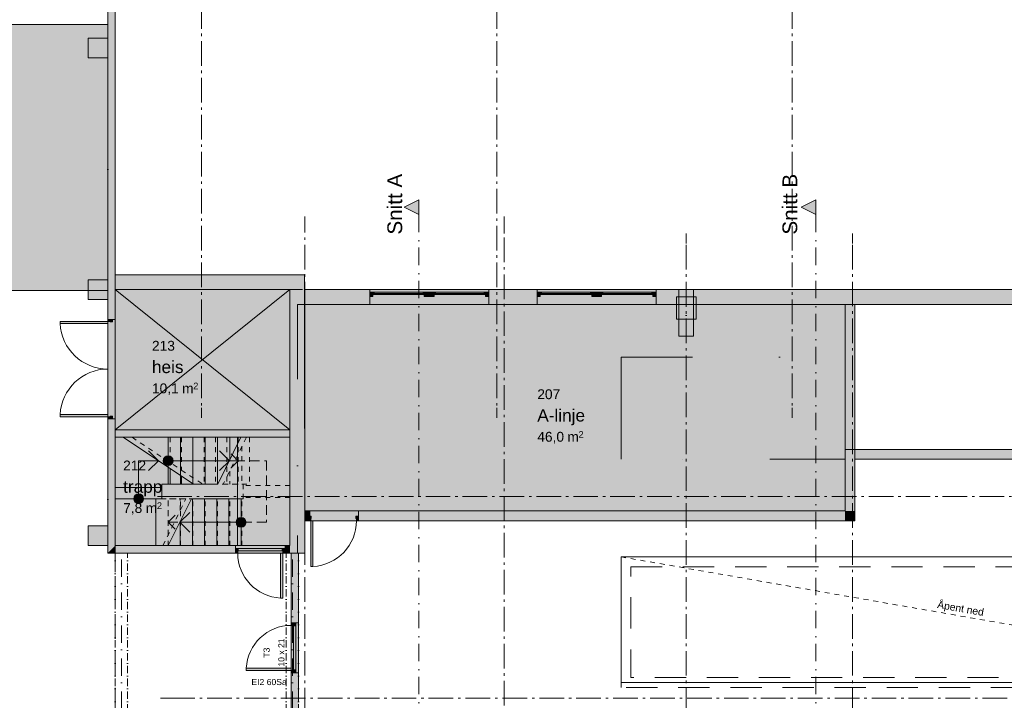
# Model space of a CAD drawing. Header units: millimetres. Extents: x -18529 to 56522, y -7462 to 46647.
# Tile 18 of 29: x 14359 to 34360, y 11810 to 25630. Entities that reach past the tile are written whole.
import ezdxf

# ---------------------------------------------------------------- set-up
doc = ezdxf.new("R2010")
doc.units = ezdxf.units.MM
doc.header["$LTSCALE"] = 0.5
doc.header["$MEASUREMENT"] = 0
for name, pattern in [('ACAD_ISO07W100', [400, 200, -200]), ('Akselinje', [1500, 1000, -200, 100, -200]), ('Dot & Dashed', [13405.56, 7055.56, -3527.78, 0, -2822.22]), ('Lang stiplet', [2116.666603, 1269.999981, -846.666622]), ('Over snittplan', [520, 300, -100, 20, -100]), ('PLINE', [0]), ('Prikk & stiplet', [1340.555525, 705.555534, -352.777767, 0, -282.222223]), ('Stipling', [400, 200, -200]), ('Under snittplan', [600, 400, -200])]:
    doc.linetypes.add(name, pattern=pattern)
for name, color, linetype in [('112-NYE INNERVEGGER (Skravur)(Nye konstruksjoner)', 7, 'Continuous'), ('112-NYE INNERVEGGER(Nye konstruksjoner)', 7, 'Continuous'), ('222- Søyler', 7, 'Continuous'), ('222- Søyler  (Skravur)', 7, 'Continuous'), ('223- Bjelker', 7, 'Continuous'), ('231- Bærende yttervegger', 7, 'Continuous'), ('231- Bærende yttervegger (Skravur)', 7, 'Continuous'), ('241- Bærende innervegger', 7, 'Continuous'), ('241- Bærende innervegger (Skravur)', 7, 'Continuous'), ('242- Ikke-bærende innervegger', 7, 'Continuous'), ('242- Ikke-bærende innervegger (Skravur)', 7, 'Continuous'), ('244- Vinduer_ dører_ foldevegger', 7, 'Continuous'), ('244- Vinduer_ dører_ foldevegger(Nye konstruksjoner)', 7, 'Continuous'), ('251- Frittbærende dekker', 7, 'Continuous'), ('251- Frittbærende dekker(Nye konstruksjoner)', 7, 'Continuous'), ('281- Innvendige trapper', 7, 'Continuous'), ('822- Modullinjer bygning', 7, 'Continuous'), ('852- Snittmarkør innvendig', 7, 'Continuous'), ('852- Teknisk_symbolsk informasjon_ bygning(Nye konstruksjoner)', 7, 'Continuous'), ('862- M___Nettoareal Fase 0', 7, 'Continuous'), ('862- M___Nettoareal Fase 1(Polylinje)', 7, 'Continuous'), ('862- M___Nettoareal Fase 1(Skravur)', 7, 'Continuous'), ('862- M___Nettoareal Fase 1(Tekst)', 7, 'Continuous'), ('862- M___Nettoareal(Polylinje)', 7, 'Continuous'), ('862- M___Nettoareal(Skravur)', 7, 'Continuous'), ('862- M___Nettoareal(Tekst)', 7, 'Continuous'), ('892- Hjelpelag bygning', 7, 'Continuous'), ('892- Hjelpelag bygning(Nye konstruksjoner)', 7, 'Continuous')]:
    doc.layers.add(name, color=color, linetype=linetype)
doc.layers.add('234- Vinduer_ dører_ porter', color=7, linetype='Continuous', lineweight=5)
doc.layers.add('234- Vinduer_ dører_ porter(Nye konstruksjoner)', color=7, linetype='Continuous', lineweight=5)
doc.styles.add('GENERATED_STYLE_1', font='arial.ttf')

msp = doc.modelspace()

# ---------------------------------------------------------------- hatches: boundary and pattern name
at = {"layer": '112-NYE INNERVEGGER (Skravur)(Nye konstruksjoner)', "linetype": 'Continuous', "lineweight": 9, "true_color": 0x029e21}
for points in [[(19875, 14800), (19875, 13380), (19967, 13380), (20025, 13380), (20025, 14800)], [(19875, 11420), (20025, 11420), (20025, 12370), (19967, 12370), (19875, 12370)]]:
    msp.add_hatch(color=104, dxfattribs=at).paths.add_polyline_path(points)
at = {"layer": '112-NYE INNERVEGGER (Skravur)(Nye konstruksjoner)', "linetype": 'Continuous', "lineweight": 0, "true_color": 0xffffff}
for points in [[(19875, 12370), (19967, 12370), (20025, 12370), (20025, 13380), (19967, 13380), (19875, 13380)], [(19967, 13320), (19967, 13370), (19875, 13370), (19875, 13332), (19919, 13332), (19919, 13320)], [(19875, 12418), (19919, 12418), (19919, 12430), (19967, 12430), (19967, 13320), (19919, 13320), (19919, 13332), (19875, 13332)], [(19875, 12418), (19875, 12462), (18961, 12462), (18961, 12418)], [(19967, 12380), (19967, 12430), (19919, 12430), (19919, 12418), (19875, 12418), (19875, 12380)]]:
    msp.add_hatch(color=7, dxfattribs=at).paths.add_polyline_path(points)
at = {"layer": '222- Søyler  (Skravur)', "linetype": 'Continuous', "lineweight": 9, "true_color": 0xb4b4b4}
for points in [[(15750, 24855.7), (16150, 24855.7), (16150, 25255.7), (15750, 25255.7)], [(15750, 19950), (16150, 19950), (16150, 20350), (15750, 20350)], [(27700, 19550), (28100, 19550), (28100, 20000), (27700, 20000)], [(15750, 14950), (16150, 14950), (16150, 15350), (15750, 15350)]]:
    msp.add_hatch(color=253, dxfattribs=at).paths.add_polyline_path(points)
at = {"layer": '231- Bærende yttervegger (Skravur)', "linetype": 'Continuous', "lineweight": 9, "true_color": 0xb4b4b4}
for points in [[(16150, 30100), (16150, 20150), (16300, 20150), (16300, 30100)], [(16300, 20150), (19844.5, 20150), (20144.2, 20450), (16300, 20450)], [(19844.5, 20150), (20144.5, 20150), (20144.2, 20450)], [(20144.8, 19850), (20144.5, 20150), (19844.5, 20150), (19844.8, 19850)], [(20144.2, 19850), (21468.9, 19850), (21468.9, 20008), (21468.9, 20100), (21468.9, 20150), (20144.2, 20150)], [(23888.9, 20100), (23888.9, 20008), (23888.9, 19850), (24868.9, 19850), (24868.9, 20008), (24868.9, 20100), (24868.9, 20150), (23888.9, 20150)], [(27288.9, 20100), (27288.9, 20008), (27288.9, 19850), (41868.9, 19850), (41868.9, 20008), (41868.9, 20100), (41868.9, 20150), (27288.9, 20150)]]:
    msp.add_hatch(color=253, dxfattribs=at).paths.add_polyline_path(points)
at = {"layer": '231- Bærende yttervegger (Skravur)', "linetype": 'Continuous', "lineweight": 0, "true_color": 0xffffff}
for points in [[(21468.9, 20150), (21468.9, 20100), (21468.9, 20008), (21468.9, 19850), (23888.9, 19850), (23888.9, 20008), (23888.9, 20100), (23888.9, 20150)], [(21478.9, 20008), (21534.9, 20008), (21534.9, 20047), (21516.9, 20047), (21516.9, 20100), (21478.9, 20100)], [(21516.9, 20100), (21516.9, 20047), (22596.9, 20047), (22596.9, 20100)], [(21516.9, 20047), (21560.9, 20047), (21560.9, 20100), (21516.9, 20100)], [(22596.9, 20100), (22552.9, 20100), (22552.9, 20047), (22596.9, 20047)], [(22778.9, 20008), (22778.9, 20047), (22760.9, 20047), (22760.9, 20100), (22596.9, 20100), (22596.9, 20047), (22578.9, 20047), (22578.9, 20008)], [(22760.9, 20100), (22760.9, 20047), (23840.9, 20047), (23840.9, 20100)], [(22760.9, 20047), (22804.9, 20047), (22804.9, 20100), (22760.9, 20100)], [(23840.9, 20100), (23796.9, 20100), (23796.9, 20047), (23840.9, 20047)], [(23878.9, 20100), (23840.9, 20100), (23840.9, 20047), (23822.9, 20047), (23822.9, 20008), (23878.9, 20008)], [(24868.9, 20150), (24868.9, 20100), (24868.9, 20008), (24868.9, 19850), (27288.9, 19850), (27288.9, 20008), (27288.9, 20100), (27288.9, 20150)], [(24878.9, 20008), (24934.9, 20008), (24934.9, 20047), (24916.9, 20047), (24916.9, 20100), (24878.9, 20100)], [(24916.9, 20100), (24916.9, 20047), (25996.9, 20047), (25996.9, 20100)], [(24916.9, 20047), (24960.9, 20047), (24960.9, 20100), (24916.9, 20100)], [(25996.9, 20100), (25952.9, 20100), (25952.9, 20047), (25996.9, 20047)], [(26178.9, 20008), (26178.9, 20047), (26160.9, 20047), (26160.9, 20100), (25996.9, 20100), (25996.9, 20047), (25978.9, 20047), (25978.9, 20008)], [(26160.9, 20100), (26160.9, 20047), (27240.9, 20047), (27240.9, 20100)], [(26160.9, 20047), (26204.9, 20047), (26204.9, 20100), (26160.9, 20100)], [(27240.9, 20100), (27196.9, 20100), (27196.9, 20047), (27240.9, 20047)], [(27278.9, 20100), (27240.9, 20100), (27240.9, 20047), (27222.9, 20047), (27222.9, 20008), (27278.9, 20008)]]:
    msp.add_hatch(color=7, dxfattribs=at).paths.add_polyline_path(points)
at = {"layer": '241- Bærende innervegger (Skravur)', "linetype": 'Continuous', "lineweight": 9, "true_color": 0xb4b4b4}
for points in [[(16300, 20150), (16150, 20150), (16150, 19545.5), (16242, 19545.5), (16300, 19545.5)], [(19844.8, 19850), (19850.2, 14799.7), (20150.2, 14800), (20144.8, 19850)], [(16150, 14800), (16300, 14950), (16300, 17525.5), (16242, 17525.5), (16150, 17525.5)], [(16300, 17150), (19850.2, 17150), (19850.2, 17300), (16300, 17300)], [(16300, 14950), (16150, 14800), (16300, 14800)], [(18740.2, 14950), (16300, 14950), (16300, 14800), (18740.2, 14800), (18740.2, 14892)], [(19850.1, 14950), (19750.2, 14950), (19750.2, 14892), (19750.2, 14800), (19850.2, 14800)]]:
    msp.add_hatch(color=253, dxfattribs=at).paths.add_polyline_path(points)
at = {"layer": '241- Bærende innervegger (Skravur)', "linetype": 'Continuous', "lineweight": 0, "true_color": 0xffffff}
for points in [[(16150, 19504.5), (15181, 19504.5), (15181, 19460.5), (16150, 19460.5)], [(16150, 17525.5), (16242, 17525.5), (16300, 17525.5), (16300, 19545.5), (16242, 19545.5), (16150, 19545.5)], [(16242, 19492.5), (16242, 19535.5), (16150, 19535.5), (16150, 19504.5), (16194, 19504.5), (16194, 19492.5)], [(16150, 17566.5), (16150, 17610.5), (15181, 17610.5), (15181, 17566.5)], [(16242, 17535.5), (16242, 17578.5), (16194, 17578.5), (16194, 17566.5), (16150, 17566.5), (16150, 17535.5)], [(19750.2, 14800), (19750.2, 14892), (19750.2, 14950), (18740.2, 14950), (18740.2, 14892), (18740.2, 14800)], [(18800.2, 14892), (18750.2, 14892), (18750.2, 14800), (18788.2, 14800), (18788.2, 14844), (18800.2, 14844)], [(19702.2, 14800), (19702.2, 14844), (19690.2, 14844), (19690.2, 14892), (18800.2, 14892), (18800.2, 14844), (18788.2, 14844), (18788.2, 14800)], [(19740.2, 14892), (19690.2, 14892), (19690.2, 14844), (19702.2, 14844), (19702.2, 14800), (19740.2, 14800)], [(19702.2, 14800), (19658.2, 14800), (19658.2, 13886), (19702.2, 13886)]]:
    msp.add_hatch(color=7, dxfattribs=at).paths.add_polyline_path(points)
at = {"layer": '242- Ikke-bærende innervegger (Skravur)', "linetype": 'Continuous', "lineweight": 9, "true_color": 0xb4b4b4}
for points in [[(31325, 16904.7), (31325, 19850), (31125, 19850), (31125, 16904.7)], [(31325, 15655), (31325, 16904.7), (31125, 16904.7), (31125, 15655)], [(41350, 16905), (31325, 16905), (31325, 16705), (41350, 16705)], [(20149.5, 15655), (20149.5, 15455), (20230.5, 15455), (20230.5, 15547), (20230.5, 15655)], [(31125, 15655), (21240.5, 15655), (21240.5, 15547), (21240.5, 15455), (31125, 15455)], [(31125, 15455), (31325, 15455), (31125, 15655)], [(31125, 15655), (31325, 15455), (31325, 15655)]]:
    msp.add_hatch(color=253, dxfattribs=at).paths.add_polyline_path(points)
at = {"layer": '242- Ikke-bærende innervegger (Skravur)', "linetype": 'Continuous', "lineweight": 0, "true_color": 0xffffff}
for points in [[(20230.5, 15455), (21240.5, 15455), (21240.5, 15547), (21240.5, 15655), (20230.5, 15655), (20230.5, 15547)], [(20240.5, 15547), (20240.5, 15455), (20271.5, 15455), (20271.5, 15499), (20283.5, 15499), (20283.5, 15547)], [(20271.5, 15455), (20271.5, 14527), (20315.5, 14527), (20315.5, 15455)], [(21187.5, 15547), (21187.5, 15499), (21199.5, 15499), (21199.5, 15455), (21230.5, 15455), (21230.5, 15547)]]:
    msp.add_hatch(color=7, dxfattribs=at).paths.add_polyline_path(points)
at = {"layer": '281- Innvendige trapper', "linetype": 'Continuous', "lineweight": 0, "true_color": 0xffffff}
for points in [[(16300, 15903), (17250, 15903), (17250, 16200), (17892.3, 16200), (16462.3, 17150), (16300, 17150)], [(17375.2, 17150), (17375.2, 16200), (18383.6, 16200), (18853.6, 17150)], [(18857.2, 14950), (18857.2, 15900), (17848.8, 15900), (17378.8, 14950)]]:
    msp.add_hatch(color=7, dxfattribs=at).paths.add_polyline_path(points)
at = {"layer": '281- Innvendige trapper', "linetype": 'Continuous', "lineweight": 9}
for points in [[(17375.2, 16575, 1), (17375.2, 16775, 1)], [(16775, 16003, 1), (16775, 15803, 1)], [(18757.2, 15425, 1), (18957.2, 15425, 1)]]:
    msp.add_hatch(color=8, dxfattribs=at).paths.add_polyline_path(points)
at = {"layer": '852- Snittmarkør innvendig', "linetype": 'Continuous', "lineweight": 0}
for points in [[(22468, 21971.5), (22168, 21821.5), (22468, 21671.5)], [(30534, 21971.5), (30234, 21821.5), (30534, 21671.5)]]:
    msp.add_hatch(color=5, dxfattribs=at).paths.add_polyline_path(points)
at = {"layer": '862- M___Nettoareal Fase 1(Skravur)', "linetype": 'Continuous', "lineweight": 0, "true_color": 0xffffff}
for points in [[(19850.2, 20150), (16300, 20150), (16300, 17300), (19850.2, 17300), (19850.2, 19850)], [(16300, 14950), (19850.2, 14950), (19850.2, 17150), (16300, 17150)]]:
    msp.add_hatch(color=7, dxfattribs=at).paths.add_polyline_path(points)
at = {"layer": '862- M___Nettoareal(Skravur)', "linetype": 'Continuous', "lineweight": 0, "true_color": 0xffffff}
for points in [[(16150, 20129), (16150, 25530), (150, 25530), (150, 20129)], [(20150, 15655), (31125, 15655), (31125, 19850), (20150, 19850)]]:
    msp.add_hatch(color=7, dxfattribs=at).paths.add_polyline_path(points)

# ---------------------------------------------------------------- linework, layer by layer
at = {"layer": '112-NYE INNERVEGGER(Nye konstruksjoner)', "color": 7, "linetype": 'PLINE', "lineweight": 13}
for p, q in [((19875, 13380), (19967, 13380)), ((19967, 13380), (20025, 13380)), ((19875, 12370), (19967, 12370)), ((19967, 12370), (20025, 12370))]:
    msp.add_line(p, q, dxfattribs=at)
at = {"layer": '112-NYE INNERVEGGER(Nye konstruksjoner)', "color": 7, "linetype": 'PLINE', "lineweight": 13, "flags": 128}
for points in [[(19875, 14800), (19875, 13380)], [(20025, 14800), (19875, 14800)], [(20025, 13380), (20025, 14800)], [(19875, 12370), (19875, 11420)], [(20025, 11770), (20025, 12370)]]:
    msp.add_lwpolyline(points, dxfattribs=at)
at = {"layer": '222- Søyler', "color": 7, "linetype": 'PLINE', "lineweight": 13, "flags": 128}
for points in [[(15750, 24855.7), (16150, 24855.7), (16150, 25255.7), (15750, 25255.7)], [(15750, 19950), (16150, 19950), (16150, 20350), (15750, 20350)], [(27700, 19550), (28100, 19550), (28100, 20000), (27700, 20000)], [(15750, 14950), (16150, 14950), (16150, 15350), (15750, 15350)]]:
    msp.add_lwpolyline(points, close=True, dxfattribs=at)
at = {"layer": '223- Bjelker', "color": 7, "linetype": 'PLINE', "lineweight": 5}
for p, q in [((27750, 20150), (27750, 19205)), ((27750, 20150), (28050, 20150)), ((28050, 20150), (28050, 19205)), ((27750, 19205), (28050, 19205))]:
    msp.add_line(p, q, dxfattribs=at)
at = {"layer": '223- Bjelker', "color": 253, "linetype": 'Prikk & stiplet', "lineweight": 9, "true_color": 0xb4b4b4}
for p, q in [((27900, 20150), (27900, 19205)), ((16425, 5600), (16425, 14800)), ((19900, 5600), (19900, 14800))]:
    msp.add_line(p, q, dxfattribs=at)
at = {"layer": '223- Bjelker', "color": 7, "linetype": 'Over snittplan', "lineweight": 5}
for p, q in [((16300, 5600), (16300, 14800)), ((16550, 14800), (16300, 14800)), ((16550, 5600), (16550, 14800)), ((19775, 5600), (19775, 14800)), ((20025, 14800), (19775, 14800)), ((20025, 5600), (20025, 14800))]:
    msp.add_line(p, q, dxfattribs=at)
at = {"layer": '231- Bærende yttervegger', "color": 7, "linetype": 'PLINE', "lineweight": 13}
for p, q in [((21468.9, 20150), (21468.9, 20100)), ((21468.9, 20100), (21468.9, 20008)), ((21468.9, 20008), (21468.9, 19850)), ((23888.9, 20150), (23888.9, 20100)), ((23888.9, 20100), (23888.9, 20008)), ((23888.9, 20008), (23888.9, 19850)), ((24868.9, 20150), (24868.9, 20100)), ((24868.9, 20100), (24868.9, 20008)), ((24868.9, 20008), (24868.9, 19850)), ((27288.9, 20150), (27288.9, 20100)), ((27288.9, 20100), (27288.9, 20008)), ((27288.9, 20008), (27288.9, 19850))]:
    msp.add_line(p, q, dxfattribs=at)
at = {"layer": '231- Bærende yttervegger', "color": 7, "linetype": 'PLINE', "lineweight": 13, "flags": 128}
for points in [[(16150, 30100), (16150, 20150)], [(16300, 20450), (16300, 30100)], [(20144.2, 20450), (16300, 20450)], [(16300, 20150), (19844.5, 20150)], [(21468.9, 20150), (20144.2, 20150)], [(20144.2, 20150), (20144.2, 19850)], [(24868.9, 20150), (23888.9, 20150)], [(41868.9, 20150), (27288.9, 20150)], [(20144.2, 19850), (21468.9, 19850)], [(23888.9, 19850), (24868.9, 19850)], [(27288.9, 19850), (41868.9, 19850)]]:
    msp.add_lwpolyline(points, dxfattribs=at)
at = {"layer": '234- Vinduer_ dører_ porter', "color": 7, "linetype": 'PLINE', "lineweight": 5}
for p, q in [((23888.9, 20150), (21468.9, 20150)), ((21478.9, 20100), (21468.9, 20100)), ((21468.9, 20100), (21468.9, 20008)), ((21468.9, 20008), (21478.9, 20008)), ((21516.9, 20100), (21478.9, 20100)), ((21478.9, 20100), (21478.9, 20008)), ((21478.9, 20008), (21478.9, 20100)), ((21478.9, 20008), (21534.9, 20008)), ((21516.9, 20047), (21516.9, 20100)), ((21560.9, 20100), (21516.9, 20100)), ((21516.9, 20100), (21516.9, 20047)), ((22596.9, 20100), (21516.9, 20100)), ((21534.9, 20047), (21516.9, 20047)), ((21516.9, 20047), (21560.9, 20047)), ((21534.9, 20008), (21534.9, 20047)), ((21560.9, 20047), (21560.9, 20100)), ((22552.9, 20100), (21560.9, 20100)), ((22552.9, 20073.5), (21560.9, 20073.5)), ((21560.9, 20047), (22552.9, 20047)), ((22596.9, 20100), (22552.9, 20100)), ((22552.9, 20100), (22552.9, 20047)), ((22552.9, 20047), (22596.9, 20047)), ((22596.9, 20047), (22578.9, 20047)), ((22578.9, 20047), (22578.9, 20008)), ((22578.9, 20008), (22778.9, 20008)), ((22760.9, 20100), (22596.9, 20100)), ((22596.9, 20100), (22596.9, 20047)), ((22596.9, 20047), (22596.9, 20100)), ((22760.9, 20047), (22760.9, 20100)), ((22804.9, 20100), (22760.9, 20100)), ((22760.9, 20100), (22760.9, 20047)), ((23840.9, 20100), (22760.9, 20100)), ((22778.9, 20047), (22760.9, 20047)), ((22760.9, 20047), (22804.9, 20047)), ((22778.9, 20008), (22778.9, 20047)), ((22804.9, 20047), (22804.9, 20100)), ((23796.9, 20100), (22804.9, 20100)), ((23796.9, 20073.5), (22804.9, 20073.5)), ((22804.9, 20047), (23796.9, 20047)), ((23840.9, 20100), (23796.9, 20100)), ((23796.9, 20100), (23796.9, 20047)), ((23796.9, 20047), (23840.9, 20047)), ((23840.9, 20047), (23822.9, 20047)), ((23822.9, 20047), (23822.9, 20008)), ((23822.9, 20008), (23878.9, 20008)), ((23878.9, 20100), (23840.9, 20100)), ((23840.9, 20100), (23840.9, 20047)), ((23840.9, 20047), (23840.9, 20100)), ((23878.9, 20008), (23878.9, 20100)), ((23888.9, 20100), (23878.9, 20100)), ((23878.9, 20100), (23878.9, 20008)), ((23878.9, 20008), (23888.9, 20008)), ((23888.9, 20008), (23888.9, 20100)), ((27288.9, 20150), (24868.9, 20150)), ((24878.9, 20100), (24868.9, 20100)), ((24868.9, 20100), (24868.9, 20008)), ((24868.9, 20008), (24878.9, 20008)), ((24916.9, 20100), (24878.9, 20100)), ((24878.9, 20100), (24878.9, 20008)), ((24878.9, 20008), (24878.9, 20100)), ((24878.9, 20008), (24934.9, 20008)), ((24916.9, 20047), (24916.9, 20100)), ((24960.9, 20100), (24916.9, 20100)), ((24916.9, 20100), (24916.9, 20047)), ((25996.9, 20100), (24916.9, 20100)), ((24934.9, 20047), (24916.9, 20047)), ((24916.9, 20047), (24960.9, 20047)), ((24934.9, 20008), (24934.9, 20047)), ((24960.9, 20047), (24960.9, 20100)), ((25952.9, 20100), (24960.9, 20100)), ((25952.9, 20073.5), (24960.9, 20073.5)), ((24960.9, 20047), (25952.9, 20047)), ((25996.9, 20100), (25952.9, 20100)), ((25952.9, 20100), (25952.9, 20047)), ((25952.9, 20047), (25996.9, 20047)), ((25996.9, 20047), (25978.9, 20047)), ((25978.9, 20047), (25978.9, 20008)), ((25978.9, 20008), (26178.9, 20008)), ((26160.9, 20100), (25996.9, 20100)), ((25996.9, 20100), (25996.9, 20047)), ((25996.9, 20047), (25996.9, 20100)), ((26160.9, 20047), (26160.9, 20100)), ((26204.9, 20100), (26160.9, 20100)), ((26160.9, 20100), (26160.9, 20047)), ((27240.9, 20100), (26160.9, 20100)), ((26178.9, 20047), (26160.9, 20047)), ((26160.9, 20047), (26204.9, 20047)), ((26178.9, 20008), (26178.9, 20047)), ((26204.9, 20047), (26204.9, 20100)), ((27196.9, 20100), (26204.9, 20100)), ((27196.9, 20073.5), (26204.9, 20073.5)), ((26204.9, 20047), (27196.9, 20047)), ((27240.9, 20100), (27196.9, 20100)), ((27196.9, 20100), (27196.9, 20047)), ((27196.9, 20047), (27240.9, 20047)), ((27240.9, 20047), (27222.9, 20047)), ((27222.9, 20047), (27222.9, 20008)), ((27222.9, 20008), (27278.9, 20008)), ((27278.9, 20100), (27240.9, 20100)), ((27240.9, 20100), (27240.9, 20047)), ((27240.9, 20047), (27240.9, 20100)), ((27278.9, 20008), (27278.9, 20100)), ((27288.9, 20100), (27278.9, 20100)), ((27278.9, 20100), (27278.9, 20008)), ((27278.9, 20008), (27288.9, 20008)), ((27288.9, 20008), (27288.9, 20100)), ((23888.9, 19850), (21468.9, 19850)), ((27288.9, 19850), (24868.9, 19850)), ((16150, 19545.5), (16150, 17525.5)), ((16150, 19535.5), (16150, 19545.5)), ((16150, 19504.5), (16150, 19535.5)), ((16150, 19535.5), (16242, 19535.5)), ((16194, 19504.5), (16150, 19504.5)), ((16194, 19492.5), (16194, 19504.5)), ((16242, 19492.5), (16194, 19492.5)), ((16242, 19535.5), (16242, 19545.5)), ((16242, 19535.5), (16242, 19492.5)), ((16300, 19545.5), (16300, 17525.5)), ((16150, 17535.5), (16150, 17566.5)), ((16150, 17566.5), (16194, 17566.5)), ((16150, 17535.5), (16150, 17525.5)), ((16242, 17535.5), (16150, 17535.5)), ((16194, 17566.5), (16194, 17578.5)), ((16194, 17578.5), (16242, 17578.5)), ((16242, 17578.5), (16242, 17535.5)), ((16242, 17535.5), (16242, 17525.5)), ((21240.5, 15655), (20230.5, 15655)), ((20240.5, 15547), (20230.5, 15547)), ((21240.5, 15455), (20230.5, 15455)), ((20240.5, 15455), (20230.5, 15455)), ((20240.5, 15547), (20240.5, 15455)), ((20283.5, 15547), (20240.5, 15547)), ((20240.5, 15455), (20271.5, 15455)), ((20271.5, 15455), (20271.5, 15499)), ((20271.5, 15499), (20283.5, 15499)), ((20271.5, 15455), (20271.5, 14527)), ((20315.5, 15455), (20271.5, 15455)), ((20283.5, 15499), (20283.5, 15547)), ((20315.5, 14527), (20315.5, 15455)), ((21187.5, 15547), (21187.5, 15499)), ((21230.5, 15547), (21187.5, 15547)), ((21187.5, 15499), (21199.5, 15499)), ((21199.5, 15499), (21199.5, 15455)), ((21199.5, 15455), (21230.5, 15455)), ((21230.5, 15547), (21240.5, 15547)), ((21230.5, 15455), (21230.5, 15547)), ((21230.5, 15455), (21240.5, 15455)), ((18740.2, 14950), (19750.2, 14950)), ((18750.2, 14892), (18740.2, 14892)), ((18750.2, 14800), (18750.2, 14892)), ((18750.2, 14892), (18800.2, 14892)), ((18800.2, 14844), (18788.2, 14844)), ((18788.2, 14844), (18788.2, 14800)), ((19690.2, 14892), (18800.2, 14892)), ((18800.2, 14892), (18800.2, 14844)), ((19690.2, 14844), (18800.2, 14844)), ((19690.2, 14844), (19690.2, 14892)), ((19690.2, 14892), (19740.2, 14892)), ((19702.2, 14844), (19690.2, 14844)), ((19702.2, 14800), (19702.2, 14844)), ((19740.2, 14892), (19750.2, 14892)), ((19740.2, 14892), (19740.2, 14800)), ((18740.2, 14800), (19750.2, 14800)), ((18750.2, 14800), (18740.2, 14800)), ((18788.2, 14800), (18750.2, 14800)), ((18788.2, 14800), (19702.2, 14800)), ((19658.2, 13886), (19658.2, 14800)), ((19658.2, 14800), (19702.2, 14800)), ((19740.2, 14800), (19702.2, 14800)), ((19702.2, 14800), (19702.2, 13886)), ((19740.2, 14800), (19750.2, 14800)), ((20271.5, 14527), (20315.5, 14527)), ((19702.2, 13886), (19658.2, 13886))]:
    msp.add_line(p, q, dxfattribs=at)
at = {"layer": '234- Vinduer_ dører_ porter', "color": 7, "linetype": 'PLINE', "lineweight": 5, "flags": 128}
for points in [[(16150, 19504.5), (15181, 19504.5), (15181, 19460.5), (16150, 19460.5)], [(16150, 17566.5), (15181, 17566.5), (15181, 17610.5), (16150, 17610.5)]]:
    msp.add_lwpolyline(points, close=True, dxfattribs=at)
at = {"layer": '234- Vinduer_ dører_ porter', "color": 7, "linetype": 'PLINE', "lineweight": 5}
for centre, radius, start, end in [((16150, 19504.5), 969, 182.59988, 270), ((16150, 17566.5), 969, 90, 177.40012), ((20271.5, 15455), 928, 272.71763, 0), ((19702.2, 14800), 914, 180.00025, 267.24096)]:
    msp.add_arc(centre, radius, start, end, dxfattribs=at)
for p in [(18800.2, 14892), (19690.2, 14892)]:
    msp.add_point(p, dxfattribs=at)
at = {"layer": '234- Vinduer_ dører_ porter(Nye konstruksjoner)', "color": 7, "linetype": 'PLINE', "lineweight": 5}
for p, q in [((19875, 13380), (19875, 12370)), ((19875, 13370), (19875, 13380)), ((19875, 13332), (19875, 13370)), ((19875, 13370), (19967, 13370)), ((19875, 13332), (19875, 12418)), ((19919, 13332), (19875, 13332)), ((19919, 13320), (19919, 13332)), ((19919, 12430), (19919, 13320)), ((19967, 13320), (19919, 13320)), ((19967, 13370), (19967, 13380)), ((19967, 13370), (19967, 13320)), ((19967, 12430), (19967, 13320)), ((20025, 13380), (20025, 12370)), ((18961, 12418), (18961, 12462)), ((18961, 12462), (19875, 12462)), ((19875, 12418), (18961, 12418)), ((19875, 12462), (19875, 12418)), ((19875, 12380), (19875, 12418)), ((19875, 12418), (19919, 12418)), ((19919, 12418), (19919, 12430)), ((19919, 12430), (19967, 12430)), ((19967, 12430), (19967, 12380)), ((19875, 12380), (19875, 12370)), ((19967, 12380), (19875, 12380)), ((19967, 12380), (19967, 12370))]:
    msp.add_line(p, q, dxfattribs=at)
msp.add_arc((19875, 12418), 914, 90, 177.24071, dxfattribs=at)
for p in [(19967, 13320), (19967, 12430)]:
    msp.add_point(p, dxfattribs=at)
at = {"layer": '241- Bærende innervegger', "color": 7, "linetype": 'PLINE', "lineweight": 13}
for p, q in [((19844.5, 20150), (19844.8, 19850)), ((16150, 19545.5), (16242, 19545.5)), ((16242, 19545.5), (16300, 19545.5)), ((16150, 17525.5), (16242, 17525.5)), ((16242, 17525.5), (16300, 17525.5)), ((18740.2, 14892), (18740.2, 14950)), ((18740.2, 14800), (18740.2, 14892)), ((19750.2, 14892), (19750.2, 14950)), ((19750.2, 14800), (19750.2, 14892))]:
    msp.add_line(p, q, dxfattribs=at)
at = {"layer": '241- Bærende innervegger', "color": 7, "linetype": 'PLINE', "lineweight": 13, "flags": 128}
for points in [[(20144.2, 20450), (20144.5, 20150)], [(16150, 20150), (16150, 19545.5)], [(16300, 19545.5), (16300, 20150)], [(19844.5, 20150), (19850.1, 14950)], [(20150.2, 14800), (20144.8, 19850)], [(16150, 17525.5), (16150, 14800)], [(16300, 17300), (16300, 17525.5)], [(19850.2, 17300), (16300, 17300)], [(19850.2, 17150), (19850.2, 17300)], [(16300, 17150), (19850.2, 17150)], [(16300, 14950), (16300, 17150)], [(18740.2, 14950), (16300, 14950)], [(19850.1, 14950), (19750.2, 14950)], [(16150, 14800), (16300, 14800)], [(16300, 14800), (18740.2, 14800)], [(19750.2, 14800), (19850.2, 14800)], [(19850.2, 14799.7), (20150.2, 14800)]]:
    msp.add_lwpolyline(points, dxfattribs=at)
at = {"layer": '242- Ikke-bærende innervegger', "color": 7, "linetype": 'PLINE', "lineweight": 13}
for p, q in [((20230.5, 15547), (20230.5, 15655)), ((20230.5, 15455), (20230.5, 15547))]:
    msp.add_line(p, q, dxfattribs=at)
at = {"layer": '242- Ikke-bærende innervegger', "color": 7, "linetype": 'PLINE', "lineweight": 13, "flags": 128}
for points in [[(31325, 19850), (31125, 19850)], [(31125, 19850), (31125, 16904.7)], [(31325, 16904.7), (31325, 19850)], [(31125, 16904.7), (31125, 15655)], [(31325, 16904.7), (31125, 16904.7)], [(31125, 16904.7), (31325, 16904.7)], [(41350, 16905), (31325, 16905)], [(31325, 16904.7), (31325, 16905)], [(31325, 16705), (41350, 16705)], [(31325, 15455), (31325, 16705)], [(20230.5, 15655), (20149.5, 15655)], [(20149.5, 15455), (20149.5, 15655)], [(31125, 15655), (21240.5, 15655)], [(20149.5, 15455), (20230.5, 15455)], [(21240.5, 15455), (31125, 15455)], [(31325, 15455), (31125, 15455)]]:
    msp.add_lwpolyline(points, dxfattribs=at)
at = {"layer": '244- Vinduer_ dører_ foldevegger', "color": 7, "linetype": 'PLINE', "lineweight": 13}
for p, q in [((21468.9, 20100), (21468.9, 20008)), ((23888.9, 20100), (23888.9, 20008)), ((24868.9, 20100), (24868.9, 20008)), ((27288.9, 20100), (27288.9, 20008)), ((16150, 19545.5), (16242, 19545.5)), ((16150, 17525.5), (16242, 17525.5)), ((20250.5, 15455), (20250.5, 15655)), ((21240.5, 15455), (21240.5, 15655)), ((20230.5, 15455), (20230.5, 15547)), ((21240.5, 15455), (21240.5, 15547)), ((18740.2, 14800), (18740.2, 14892)), ((19750.2, 14800), (19750.2, 14892))]:
    msp.add_line(p, q, dxfattribs=at)
at = {"layer": '244- Vinduer_ dører_ foldevegger(Nye konstruksjoner)', "color": 7, "linetype": 'PLINE', "lineweight": 13}
for p, q in [((19875, 13380), (19967, 13380)), ((19875, 12370), (19967, 12370))]:
    msp.add_line(p, q, dxfattribs=at)
at = {"layer": '251- Frittbærende dekker', "color": 7, "linetype": 'Dot & Dashed', "lineweight": 13, "flags": 128}
for points in [[(150, 150), (15750, 150), (15750, 300), (20000, 300), (20000, 450), (20450, 450), (20450, 300), (48000, 300), (48000, 19850), (20000.2, 19850), (20000.2, 14800), (16150, 14800), (16150, 20150), (16150, 30100), (150, 30100)], [(26575, 16705), (26575, 18780), (31125, 18780), (31125, 16705)], [(41225, 12170), (26575, 12170), (26575, 14723.2), (41225, 14723.2)]]:
    msp.add_lwpolyline(points, close=True, dxfattribs=at)
at = {"layer": '251- Frittbærende dekker', "color": 7, "linetype": 'PLINE', "lineweight": 13, "flags": 128}
for points in [[(31325, 16705), (31325, 19850), (41550, 19850), (41550, 16705)], [(19850.2, 14950), (18782, 14950), (18782, 17150), (19850.2, 17150)], [(16300, 15903), (17128.2, 15903), (17128.2, 14950), (16300, 14950)]]:
    msp.add_lwpolyline(points, close=True, dxfattribs=at)
at = {"layer": '251- Frittbærende dekker(Nye konstruksjoner)', "color": 7, "linetype": 'PLINE', "lineweight": 13, "flags": 128}
msp.add_lwpolyline([(26575, 14723.2), (41225, 14723.2), (41225, 12170), (26575, 12170)], close=True, dxfattribs=at)
at = {"layer": '281- Innvendige trapper', "color": 7, "linetype": 'PLINE', "lineweight": 5}
for p, q in [((16300, 15903), (16300, 17150)), ((16300, 17150), (16462.3, 17150)), ((16462.3, 17150), (17892.3, 16200)), ((17375.2, 17150), (18853.6, 17150)), ((17375.2, 17150), (17375.2, 16200)), ((17375.2, 17150), (17375.2, 16200)), ((17625.2, 17150), (17625.2, 16200)), ((17875.2, 17150), (17875.2, 16200)), ((18125.2, 17150), (18125.2, 16200)), ((18375.2, 17150), (18375.2, 16200)), ((18853.6, 17150), (18383.6, 16200)), ((18625.2, 17150), (18625.2, 16688.3)), ((17177.3, 16675), (16977.3, 16875)), ((18618.6, 16675), (18418.6, 16875)), ((16775, 15903), (16775, 16675)), ((16775, 16675), (17177.3, 16675)), ((17177.3, 16675), (16977.3, 16475)), ((17375.2, 16675), (18618.6, 16675)), ((18618.6, 16675), (18418.6, 16475)), ((17414.3, 16517.5), (17414.3, 16200)), ((17645, 16364.3), (17645, 16200)), ((17875.7, 16211), (17875.7, 16200)), ((16300, 16133.7), (17250, 16133.7)), ((17250, 15903), (17250, 16200)), ((17250, 16200), (17892.3, 16200)), ((17375.2, 16200), (18383.6, 16200)), ((16300, 15903), (17250, 15903)), ((16300, 15903), (17250, 15903)), ((17378.8, 14950), (17848.8, 15900)), ((18857.2, 15900), (17848.8, 15900)), ((17869.2, 14950), (17869.2, 15900)), ((18116.2, 14950), (18116.2, 15900)), ((18363.2, 14950), (18363.2, 15900)), ((18610.2, 14950), (18610.2, 15900)), ((18857.2, 14950), (18857.2, 15900)), ((18857.2, 14950), (18857.2, 15900)), ((17613.8, 15425), (17813.8, 15625)), ((18857.2, 15425), (17613.8, 15425)), ((17613.8, 15425), (17813.8, 15225)), ((17622.2, 14950), (17622.2, 15442)), ((18857.2, 14950), (17378.8, 14950))]:
    msp.add_line(p, q, dxfattribs=at)
at = {"layer": '281- Innvendige trapper', "color": 7, "linetype": 'Stipling', "lineweight": 5}
for p, q in [((16643, 17150), (18073, 16200)), ((16643, 17150), (19029, 17150)), ((17414.3, 17150), (17414.3, 16637.6)), ((17645, 17150), (17645, 16484.3)), ((17875.7, 17150), (17875.7, 16331.1)), ((18106.3, 17150), (18106.3, 16200)), ((18337, 17150), (18337, 16200)), ((18965.2, 17150), (18495.2, 16200)), ((18567.7, 17150), (18567.7, 16200)), ((18798.3, 17150), (18798.3, 16200)), ((18965.2, 17150), (19850.2, 17150)), ((19029, 17150), (19029, 16200)), ((19029, 17150), (19029, 16200)), ((19850.2, 17150), (19850.2, 14950)), ((18875.2, 16968.1), (18875.2, 16200)), ((18625.2, 16462.8), (18625.2, 16200)), ((18073, 16200), (19029, 16200)), ((18495.2, 16200), (18900.2, 16200)), ((18900.2, 16200), (18900.2, 15900)), ((19850.2, 16175), (18900.2, 16175)), ((18900.2, 15900), (17125.2, 15900)), ((17125.2, 14950), (17125.2, 15900)), ((17125.2, 14950), (17125.2, 15900)), ((17737.2, 15900), (17128.2, 15900)), ((17128.2, 14950), (17128.2, 15900)), ((17128.2, 14950), (17128.2, 15900)), ((17267.2, 14950), (17737.2, 15900)), ((17375.2, 14950), (17375.2, 15900)), ((17375.2, 15168.3), (17375.2, 15900)), ((17622.2, 15667.6), (17622.2, 15900)), ((17625.2, 14950), (17625.2, 15900)), ((17875.2, 14950), (17875.2, 15900)), ((18125.2, 14950), (18125.2, 15900)), ((18375.2, 14950), (18375.2, 15900)), ((18625.2, 14950), (18625.2, 15900)), ((18875.2, 14950), (18875.2, 15900)), ((19850.2, 15925), (18900.2, 15925)), ((19850.2, 14950), (17125.2, 14950)), ((17267.2, 14950), (17128.2, 14950))]:
    msp.add_line(p, q, dxfattribs=at)
at = {"layer": '281- Innvendige trapper', "color": 7, "linetype": 'Under snittplan', "lineweight": 5}
for p, q in [((18798.3, 16675), (18598.3, 16875)), ((17358, 16675), (18798.3, 16675)), ((18798.3, 16675), (18598.3, 16475)), ((18730.2, 16675), (19375.2, 16675)), ((19375.2, 16675), (19375.2, 15425)), ((17375.2, 15425), (17575.2, 15625)), ((17375.2, 15425), (17575.2, 15625)), ((19375.2, 15425), (17375.2, 15425)), ((17375.2, 15425), (17575.2, 15225)), ((17502.2, 15425), (17375.2, 15425)), ((17375.2, 15425), (17575.2, 15225))]:
    msp.add_line(p, q, dxfattribs=at)
at = {"layer": '281- Innvendige trapper', "color": 7, "linetype": 'PLINE', "lineweight": 5}
for centre in [(17375.2, 16675), (16775, 15903), (18857.2, 15425)]:
    msp.add_circle(centre, 100, dxfattribs=at)
at = {"layer": '822- Modullinjer bygning', "color": 94, "linetype": 'Akselinje', "lineweight": 18}
for p, q in [((16300, 45446.5), (16300, 17748.9)), ((18049.8, 45446.5), (18049.8, 17748.9)), ((24050, 45446.5), (24050, 17748.9)), ((30050.1, 45446.5), (30050.1, 17748.9)), ((20150, 21435.4), (20150, 21635.4)), ((24200, 21288.1), (24200, 21635.4)), ((20150, -3439.6), (20150, 21435.4)), ((16300, 21162.4), (16300, 21362.4)), ((24200, -3292.3), (24200, 21288.1)), ((27900, 21085.4), (27900, 21285.4)), ((31275, 21085.4), (31275, 21285.4)), ((16300, -3439.6), (16300, 21162.4)), ((27900, -3439.6), (27900, 21085.4)), ((31275, -3439.6), (31275, 21085.4)), ((17356.5, 20150), (17156.5, 20150)), ((17356.5, 20150), (55062.7, 20150)), ((16300, 17748.9), (16300, 17548.9)), ((18049.8, 17748.9), (18049.8, 17548.9)), ((24050, 17748.9), (24050, 17548.9)), ((30050.1, 17748.9), (30050.1, 17548.9)), ((17356.5, 15950), (17156.5, 15950)), ((17356.5, 15950), (55062.7, 15950)), ((17416.5, 11850), (17216.5, 11850)), ((17416.5, 11850), (55122.7, 11850))]:
    msp.add_line(p, q, dxfattribs=at)
at = {"layer": '852- Snittmarkør innvendig', "color": 5, "linetype": 'Prikk & stiplet', "lineweight": 9}
for p, q in [((22468, 21671.5), (22468, -1859.6)), ((30534, 21671.5), (30534, -1859.6))]:
    msp.add_line(p, q, dxfattribs=at)
at = {"layer": '852- Snittmarkør innvendig', "color": 5, "linetype": 'PLINE', "lineweight": 0, "flags": 128}
for points in [[(22468, 21971.5), (22468, 21671.5), (22168, 21821.5)], [(30534, 21971.5), (30534, 21671.5), (30234, 21821.5)]]:
    msp.add_lwpolyline(points, close=True, dxfattribs=at)
at = {"layer": '862- M___Nettoareal Fase 0', "color": 7, "linetype": 'ACAD_ISO07W100', "lineweight": 9}
msp.add_line((26575, 14723.2), (41225, 12170), dxfattribs=at)
at = {"layer": '862- M___Nettoareal Fase 1(Polylinje)', "color": 7, "linetype": 'Continuous', "lineweight": 0, "true_color": 0xffffff, "flags": 128}
for points in [[(19850.2, 20150), (16300, 20150), (16300, 17300), (19850.2, 17300), (19850.2, 19850)], [(16300, 14950), (19850.2, 14950), (19850.2, 17150), (16300, 17150)]]:
    msp.add_lwpolyline(points, close=True, dxfattribs=at)
at = {"layer": '862- M___Nettoareal Fase 1(Polylinje)', "color": 7, "linetype": 'PLINE', "lineweight": 5, "flags": 128}
for points in [[(19850.2, 20150), (16300, 20150), (16300, 17300), (19850.2, 17300), (19850.2, 19850)], [(16300, 14950), (19850.2, 14950), (19850.2, 17150), (16300, 17150)]]:
    msp.add_lwpolyline(points, close=True, dxfattribs=at)
at = {"layer": '862- M___Nettoareal(Polylinje)', "color": 7, "linetype": 'Continuous', "lineweight": 0, "true_color": 0xffffff, "flags": 128}
for points in [[(16150, 20129), (16150, 25530), (150, 25530), (150, 20129)], [(20150, 15655), (31125, 15655), (31125, 19850), (20150, 19850)]]:
    msp.add_lwpolyline(points, close=True, dxfattribs=at)
at = {"layer": '862- M___Nettoareal(Polylinje)', "color": 7, "lineweight": 5, "flags": 128}
msp.add_lwpolyline([(16150, 20129), (16150, 25530), (150, 25530), (150, 20129)], close=True, dxfattribs=at)
at = {"layer": '862- M___Nettoareal(Polylinje)', "color": 7, "linetype": 'PLINE', "lineweight": 5, "flags": 128}
msp.add_lwpolyline([(20150, 15655), (31125, 15655), (31125, 19850), (20150, 19850)], close=True, dxfattribs=at)
at = {"layer": '892- Hjelpelag bygning', "color": 7, "linetype": 'PLINE', "lineweight": 5}
for p, q in [((16300, 17300), (19850.2, 20150)), ((16300, 20150), (19850.2, 17300))]:
    msp.add_line(p, q, dxfattribs=at)
at = {"layer": '892- Hjelpelag bygning(Nye konstruksjoner)', "color": 253, "linetype": 'Lang stiplet', "lineweight": 9, "true_color": 0xaaaaaa, "flags": 128}
for points in [[(26575, 12070), (26575, 14723.2), (41225, 14723.2), (41225, 12070)], [(26775, 14523.2), (41025, 14523.2), (41025, 12270), (26775, 12270)]]:
    msp.add_lwpolyline(points, close=True, dxfattribs=at)

# ---------------------------------------------------------------- texts
at = {"layer": '852- Snittmarkør innvendig', "color": 5, "lineweight": 0, "char_height": 300, "attachment_point": 7, "rotation": 90, "style": 'GENERATED_STYLE_1'}
for s, insert in [('\\A1;{\\pql;\\pt0;\\fArial|b0|i0|c0|p0;\\W1.000000;Snitt A}', (22132.6, 21266.2)), ('\\A1;{\\pql;\\pt0;\\fArial|b0|i0|c0|p0;\\W1.000000;Snitt B}', (30158.1, 21266.2))]:
    msp.add_mtext(s, dxfattribs=dict(at, insert=insert))
at = {"layer": '852- Teknisk_symbolsk informasjon_ bygning(Nye konstruksjoner)', "color": 7, "lineweight": 5, "char_height": 125, "attachment_point": 7, "rotation": 90, "style": 'GENERATED_STYLE_1'}
for s, insert in [('\\A1;{\\pql;\\fArial|b0|i0|c0|p0;\\W1.000000;10 x 21}', (19739.6, 12493.8)), ('\\A1;{\\pql;\\fArial|b0|i0|c0|p0;\\W1.000000;T3}', (19439.7, 12675))]:
    msp.add_mtext(s, dxfattribs=dict(at, insert=insert))
at = {"layer": '852- Teknisk_symbolsk informasjon_ bygning(Nye konstruksjoner)', "color": 7, "lineweight": 5, "insert": (19066.3, 12117.1), "char_height": 125, "attachment_point": 7, "style": 'GENERATED_STYLE_1'}
msp.add_mtext('\\A1;{\\pql;\\fArial|b0|i0|c0|p0;\\W1.000000;EI2 60Sa}', dxfattribs=at)
at = {"layer": '862- M___Nettoareal Fase 0', "color": 1, "linetype": 'Continuous', "lineweight": 9, "insert": (33015.5, 13834.4), "char_height": 150, "attachment_point": 1, "rotation": 350.11385, "style": 'GENERATED_STYLE_1'}
msp.add_mtext('\\A1;{\\pql;\\fArial|b0|i0|c0|p0;\\W1.000000;Åpent ned}', dxfattribs=at)
at = {"layer": '862- M___Nettoareal Fase 1(Tekst)', "color": 7, "lineweight": 5, "attachment_point": 1, "style": 'GENERATED_STYLE_1'}
for s, insert, char_height in [('\\A1;{\\pql;\\pt0;\\fArial|b0|i0|c0|p0;\\W1.000000;213}', (17046.3, 19108.6), 200), ('\\A1;{\\pql;\\pt0;\\fArial|b0|i0|c0|p0;\\W1.000000;}', (17503.9, 19154.3), 200), ('\\A1;{\\pql;\\pt0;\\fArial|b0|i0|c0|p0;\\W1.000000;heis}', (17046.3, 18704.3), 250), ('\\A1;{\\pql;\\pt0;\\fArial|b0|i0|c0|p0;\\W1.000000;}', (17675.2, 18761.5), 250), ('\\A1;{\\pql;\\pt0;\\fArial|b0|i0|c0|p0;\\W1.000000;}', (17046.3, 18290), 200), ('\\A1;{\\pql;\\fArial|b0|i0|c0|p0;\\W1.000000;10,1}', (17046.3, 18244.3), 200), ('\\A1;{\\pql;\\fArial|b0|i0|c0|p0;\\W1.000000;2}', (17884.8, 18259.6), 133.333), ('\\A1;{\\pql;\\fArial|b0|i0|c0|p0;\\W1.000000; m}', (17580.1, 18244.3), 200), ('\\A1;{\\pql;\\pt0;\\fArial|b0|i0|c0|p0;\\W1.000000;212}', (16460.8, 16678.2), 200), ('\\A1;{\\pql;\\pt0;\\fArial|b0|i0|c0|p0;\\W1.000000;}', (16918.4, 16723.9), 200), ('\\A1;{\\pql;\\pt0;\\fArial|b0|i0|c0|p0;\\W1.000000;trapp}', (16460.8, 16273.9), 250), ('\\A1;{\\pql;\\pt0;\\fArial|b0|i0|c0|p0;\\W1.000000;}', (17242.3, 16331.1), 250), ('\\A1;{\\pql;\\pt0;\\fArial|b0|i0|c0|p0;\\W1.000000;}', (16460.8, 15859.6), 200), ('\\A1;{\\pql;\\fArial|b0|i0|c0|p0;\\W1.000000;7,8}', (16460.8, 15813.9), 200), ('\\A1;{\\pql;\\fArial|b0|i0|c0|p0;\\W1.000000;2}', (17146.8, 15829.2), 133.333), ('\\A1;{\\pql;\\fArial|b0|i0|c0|p0;\\W1.000000; m}', (16842.1, 15813.9), 200)]:
    msp.add_mtext(s, dxfattribs=dict(at, insert=insert, char_height=char_height))
at = {"layer": '862- M___Nettoareal(Tekst)', "color": 7, "lineweight": 5, "attachment_point": 1, "style": 'GENERATED_STYLE_1'}
for s, insert, char_height in [('\\A1;{\\pql;\\pt0;\\fArial|b0|i0|c0|p0;\\W1.000000;207}', (24873.4, 18125), 200), ('\\A1;{\\pql;\\pt0;\\fArial|b0|i0|c0|p0;\\W1.000000;}', (25331.1, 18170.7), 200), ('\\A1;{\\pql;\\pt0;\\fArial|b0|i0|c0|p0;\\W1.000000;A-linje}', (24873.4, 17720.7), 250), ('\\A1;{\\pql;\\pt0;\\fArial|b0|i0|c0|p0;\\W1.000000;}', (25826.2, 17777.8), 250), ('\\A1;{\\pql;\\pt0;\\fArial|b0|i0|c0|p0;\\W1.000000;}', (24873.4, 17306.4), 200), ('\\A1;{\\pql;\\fArial|b0|i0|c0|p0;\\W1.000000;46,0}', (24873.4, 17260.7), 200), ('\\A1;{\\pql;\\fArial|b0|i0|c0|p0;\\W1.000000; m}', (25407.3, 17260.7), 200), ('\\A1;{\\pql;\\fArial|b0|i0|c0|p0;\\W1.000000;2}', (25712, 17275.9), 133.333)]:
    msp.add_mtext(s, dxfattribs=dict(at, insert=insert, char_height=char_height))

doc.saveas('drawing.dxf')
